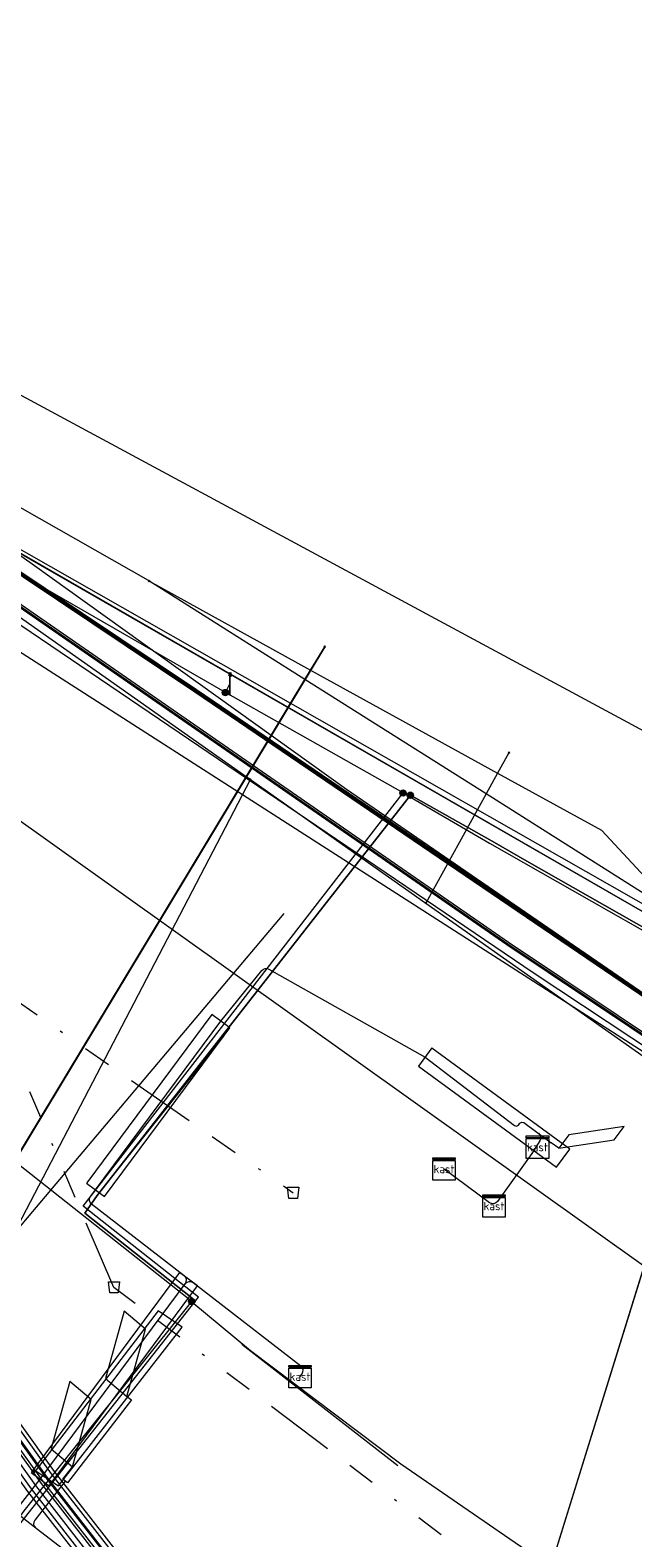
# Model space of a CAD drawing. Header units: metres. Extents: x 151922 to 154458, y 463415 to 464223.
# Tile 154 of 164: x 154314 to 154336, y 463522 to 463576. Entities that reach past the tile are written whole.
import ezdxf
from ezdxf.enums import TextEntityAlignment as Align
from ezdxf.lldxf.tags import DXFTag

# ---------------------------------------------------------------- set-up
doc = ezdxf.new("R2010")
doc.units = ezdxf.units.M
doc.linetypes.add('RI-OVERIG-SO', pattern=[17, 5, -2, 2, -2, 0, -2, 2, -2])
doc.layers.get('0').update_dxf_attribs({"lineweight": 9})
for name, color, linetype, lineweight in [('B-PV-KL-DATA-G', 90, 'KL-DATA-SO', 9), ('B-PV-KL-DATA_DUCT-G', 90, 'Continuous', 9), ('B-PV-KL-DATA_HULPSTUK-S', 90, 'Continuous', 9), ('B-PV-KL-DATA_KABELBED-G', 90, 'Continuous', 9), ('B-PV-KL-DATA_MANTELBUIS-G', 90, 'Continuous', 9), ('B-PV-KL-ET_HS-G', 10, 'KL-HS-SO', 9), ('B-PV-KL-ET_HS_MANTELBUIS-G', 10, 'Continuous', 9), ('B-PV-KL-ET_LS-G', 190, 'KL-LS-SO', 9), ('B-PV-KL-ET_LS-S', 190, 'Continuous', 9), ('B-PV-KL-ET_LS_HULPSTUK-S', 190, 'Continuous', 9), ('B-PV-KL-ET_LS_KABELBED-G', 190, 'Continuous', 9), ('B-PV-KL-ET_LS_MANTELBUIS-G', 190, 'Continuous', 9), ('B-PV-KL-ET_MS-G', 130, 'KL-MS-SO', 9), ('B-PV-KL-ET_MS_MANTELBUIS-G', 130, 'Continuous', 9), ('B-PV-KL-GAS_LD-G', 50, 'KL-GAS_LD-SO', 9), ('B-PV-KL-WATER-G', 170, 'KL-WATER-SO', 9), ('B-PV-OG-INFO-G', 7, 'Continuous', 9), ('B-PV-RI-VRIJVERVAL-G', 210, 'RI-OVERIG-SO', 9), ('B-PV-RI-VRIJVERVAL_HULPSTUK-S', 210, 'Continuous', 9)]:
    doc.layers.add(name, color=color, linetype=linetype, lineweight=lineweight)
doc.styles.add('NLCS-ISO', font='txt')
doc.styles.get("Standard").update_dxf_attribs({"font": 'arial.ttf'})
tags = doc.linetypes.add('KL-DATA-SO', pattern='A,4,-1,[101,NLCS.SHX,S=0.5,R=0,X=0,Y=0],-1,4,-1,["D",Standard,S=1,R=0,X=-0.25,Y=-0.5],-1.5', length=12.5).pattern_tags.tags
tags[18] = DXFTag(74, 10)
tags = doc.linetypes.add('KL-GAS_LD-SO', pattern='A,4,-1,[69,NLCS.SHX,S=0.5,R=0,X=0,Y=0],-1,4,-1,["L",Standard,S=1,R=0,X=0.25,Y=-0.5],-2', length=13).pattern_tags.tags
tags[18] = DXFTag(74, 10)
tags = doc.linetypes.add('KL-HS-SO', pattern='A,4,-1,[103,NLCS.SHX,S=0.75,R=0,X=0,Y=0],-1,4,-1,["H",Standard,S=1,R=0,X=0,Y=-0.5],-2', length=13).pattern_tags.tags
tags[18] = DXFTag(74, 10)
tags = doc.linetypes.add('KL-LS-SO', pattern='A,4,-1,[103,NLCS.SHX,S=0.75,R=0,X=0,Y=0],-1,4,-1,["L",Standard,S=1,R=0,X=0,Y=-0.5],-2', length=13).pattern_tags.tags
tags[18] = DXFTag(74, 10)
tags = doc.linetypes.add('KL-MS-SO', pattern='A,4,-1,[103,NLCS.SHX,S=0.75,R=0,X=0,Y=0],-1,4,-1,["M",Standard,S=1,R=0,X=0,Y=-0.5],-2', length=13).pattern_tags.tags
tags[18] = DXFTag(74, 10)
doc.linetypes.add('KL-WATER-SO', pattern='A,7,-0.5,[168,NLCS.SHX,S=0.75,R=0,X=0.75,Y=0],-2', length=9.5)

# ---------------------------------------------------------------- blocks, each defined once
blk = doc.blocks.new('SKL-WTB_HULP_OVERIG-SO')
at = {"color": 0, "linetype": 'ByBlock', "lineweight": 18}
for points in [[(-0.14, 0.14), (0.14, -0.14)], [(0.14, 0.14), (-0.14, -0.14)]]:
    blk.add_lwpolyline(points, dxfattribs=at)
at = {"color": 0, "linetype": 'ByBlock', "lineweight": 18, "style": 'NLCS-ISO', "flags": 1}
for tag, p in [('TYPE', (1.5, 0)), ('OMSCHRIJVING', (1.5, -3)), ('LABEL', (1.5, -1.5))]:
    blk.add_attdef(tag, p, '', height=1, dxfattribs=at)
blk = doc.blocks.new('SRI-HULP_AFVOER_OPVANG-SO')
at = {"color": 0, "linetype": 'ByBlock', "lineweight": 18}
blk.add_lwpolyline([(-0.75, -1), (-1, 1), (1, 1), (0.75, -1)], close=True, dxfattribs=at)
at = {"color": 0, "linetype": 'ByBlock', "lineweight": 18, "style": 'NLCS-ISO', "flags": 1}
for tag, p in [('TYPE', (1.5, 0)), ('OMSCHRIJVING', (1.5, -3)), ('LABEL', (1.5, -1.5))]:
    blk.add_attdef(tag, p, '', height=1, dxfattribs=at)
blk = doc.blocks.new('SKL-WTB_HULP_MOF-SO')
at = {"linetype": 'ByBlock', "lineweight": 18}
h = blk.add_hatch(color=0, dxfattribs=at)
h.dxf.hatch_style = 1
h.paths.add_polyline_path([(-0.5625, 0, 1), (0.5625, 0, 1)])
at = {"color": 0, "linetype": 'ByBlock', "lineweight": 18}
blk.add_circle((0, 0), 0.5625, dxfattribs=at)
at = {"color": 0, "linetype": 'ByBlock', "lineweight": 18, "style": 'NLCS-ISO', "flags": 1}
for tag, p in [('TYPE', (1.5, 0)), ('OMSCHRIJVING', (1.5, -3)), ('LABEL', (1.5, -1.5))]:
    blk.add_attdef(tag, p, '', height=1, dxfattribs=at)
blk = doc.blocks.new('SKL-WTB_HULP_KAST-SO')
at = {"color": 0, "linetype": 'ByBlock', "lineweight": 18}
for points in [[(-2, 2), (2, 2), (2, 1.68), (-2, 1.68)], [(-2, 1.52), (2, 1.52), (2, -2), (-2, -2)]]:
    blk.add_lwpolyline(points, close=True, dxfattribs=at)
at = {"color": 0, "linetype": 'ByBlock', "lineweight": 18, "style": 'NLCS-ISO'}
blk.add_text('kast', height=1.5, dxfattribs=at).set_placement((0, 0), align=Align.MIDDLE_CENTER)
at = {"color": 0, "linetype": 'ByBlock', "lineweight": 18, "style": 'NLCS-ISO', "flags": 1}
for tag, p in [('TYPE', (2.5, 0)), ('OMSCHRIJVING', (2.5, -3)), ('LABEL', (2.5, -1.5))]:
    blk.add_attdef(tag, p, '', height=1, dxfattribs=at)
blk = doc.blocks.new('SKL-ET_LS_MAST-SO')
for p, q in [((-0.05, 2.07), (0.05, 2.07)), ((-0.05, -2), (0.05, -2))]:
    blk.add_line(p, q)
for points in [[(-0.18, 1.76), (-0.22, 1.76), (-0.22, 1.84), (-0.18, 1.84), (-0.18, 1.79)], [(-0.18, 1.49), (-0.22, 1.49), (-0.22, 1.57), (-0.18, 1.57), (-0.18, 1.52)], [(-0.18, 1.79), (-0.05, 1.79)], [(-0.18, 1.76), (-0.05, 1.76)], [(-0.18, 1.52), (-0.05, 1.52)], [(-0.18, 1.49), (-0.05, 1.49)], [(-0.05, -2), (-0.05, 2.07)], [(0.05, -2), (0.05, 2.07)], [(0.18, 1.92), (0.05, 1.92)], [(0.18, 1.89), (0.05, 1.89)], [(0.18, 1.66), (0.05, 1.66)], [(0.18, 1.63), (0.05, 1.63)], [(0.18, 1.39), (0.05, 1.39)], [(0.18, 1.36), (0.05, 1.36)], [(0.18, 1.89), (0.22, 1.89), (0.22, 1.97), (0.18, 1.97), (0.18, 1.92)], [(0.18, 1.63), (0.22, 1.63), (0.22, 1.71), (0.18, 1.71), (0.18, 1.66)], [(0.18, 1.36), (0.22, 1.36), (0.22, 1.44), (0.18, 1.44), (0.18, 1.39)]]:
    blk.add_lwpolyline(points)

msp = doc.modelspace()

# ---------------------------------------------------------------- linework, layer by layer
at = {"layer": 'B-PV-KL-DATA-G', "ltscale": 0.5, "flags": 128}
for points in [[(154242.34, 463702.175), (154260.827, 463650.13), (154284.007, 463585.15), (154289.146, 463570.797), (154292.354, 463562.67), (154294.721, 463557.167), (154297.624, 463551.098), (154299.423, 463547.636), (154301.531, 463543.836), (154306.276, 463536.203), (154310.038, 463530.531), (154314.798, 463523.876), (154319.281, 463518.121), (154324.16, 463512.208), (154330.138, 463505.559), (154334.91, 463500.619), (154342.443, 463493.459), (154349.773, 463487.088), (154358.435, 463480.291), (154376.015, 463466.307), (154378.758, 463465.333), (154378.978, 463465.226), (154379.11, 463465.128), (154379.243, 463464.991), (154379.335, 463464.859), (154379.419, 463464.684), (154379.472, 463464.494), (154379.488, 463464.356), (154379.481, 463464.16), (154379.445, 463463.986), (154379.35, 463463.76), (154378.973, 463463.085), (154376.674, 463459.977), (154376.131, 463459.288), (154375.567, 463458.862), (154375.122, 463458.994), (154364.332, 463467.826), (154354.895, 463475.496), (154353.193, 463476.995), (154351.081, 463477.824), (154348.972, 463477.003), (154348.442, 463476.54), (154342.157, 463469.739), (154337.335, 463463.964), (154337.207, 463463.544), (154337.807, 463463.035)], [(154370.5, 463527.4), (154369.7, 463527.5), (154369, 463527.6), (154363.5, 463531.7), (154361.4, 463533), (154357.8, 463534.7), (154341.8, 463541.2), (154337, 463543.6), (154336.1, 463544.1), (154314.6, 463556.5), (154290, 463570.6), (154283.4, 463588.8), (154281.9, 463590.9), (154279.2, 463599.5), (154275.7, 463611.6), (154268.8, 463634.2), (154262.8, 463651.8), (154260, 463659.9), (154259.7, 463660.3), (154259.4, 463660.5), (154257.3, 463667.1), (154256.4, 463670), (154253.7, 463678.4)], [(154370.47, 463527.37), (154369.74, 463527.48), (154369.02, 463527.59), (154363.5, 463531.68), (154361.43, 463533.04), (154357.85, 463534.74), (154341.8, 463541.18), (154336.97, 463543.6), (154336.1, 463544.1), (154314.63, 463556.46), (154289.99, 463570.64), (154283.42, 463588.81), (154281.88, 463590.89), (154279.18, 463599.52), (154275.68, 463611.57), (154271.22, 463626.36), (154268.83, 463634.16), (154262.83, 463651.78), (154259.95, 463659.87), (154259.74, 463660.28), (154259.39, 463660.51), (154255.98, 463659.31), (154248.67, 463655.85), (154248.29, 463656.92), (154248.3, 463659.2), (154246.17, 463665.12), (154245.83, 463665.44), (154245.26, 463665.48), (154242.15, 463664.39), (154241.73, 463664.28), (154241.46, 463664.51), (154240.91, 463665.75), (154240.5, 463666.13), (154239.93, 463666.18), (154232.58, 463663.5), (154231.74, 463662.92), (154231.62, 463662.16), (154231.91, 463661.33), (154235.481, 463649.427), (154210.89, 463642.54)], [(154370.468, 463527.369), (154369.743, 463527.484), (154369.015, 463527.593), (154363.503, 463531.679), (154361.432, 463533.044), (154357.845, 463534.739), (154341.796, 463541.181), (154336.971, 463543.599), (154336.099, 463544.102), (154314.625, 463556.459), (154289.987, 463570.638), (154283.419, 463588.814)], [(154336.488, 463550.364), (154294.581, 463572.943), (154290.52, 463587.095), (154286.33, 463586.08), (154283.42, 463588.81), (154289.99, 463570.64), (154314.63, 463556.46), (154336.1, 463544.1), (154336.97, 463543.6), (154341.8, 463541.18), (154357.85, 463534.74), (154361.43, 463533.04), (154363.5, 463531.68), (154369.02, 463527.59), (154369.74, 463527.48), (154370.47, 463527.37), (154370.94, 463526.97), (154371.41, 463526.56), (154394.49, 463508.03), (154389.73, 463502.1), (154387.44, 463504.37)], [(154286.638, 463575.074), (154286.887, 463574.262), (154320.127, 463552.002), (154338.81, 463539.301), (154341.551, 463537.511), (154358.227, 463524.884), (154361.177, 463522.143)], [(154295.815, 463568.223), (154320.075, 463551.992), (154338.758, 463539.292), (154340.92, 463537.881), (154342.417, 463537.045), (154344.304, 463535.73), (154344.609, 463535.557), (154344.931, 463535.419), (154345.268, 463535.32), (154345.613, 463535.261), (154345.963, 463535.243), (154347.92, 463535.253), (154348.3, 463535.232), (154348.673, 463535.162), (154349.034, 463535.046), (154349.378, 463534.885), (154349.699, 463534.682), (154360.214, 463524.745), (154360.612, 463524.342), (154361.023, 463523.74), (154361.501, 463522.844), (154361.687, 463522.115), (154362.337, 463520.444), (154363.469, 463519.514), (154367.214, 463521.309), (154367.965, 463520.653)]]:
    msp.add_lwpolyline(points, dxfattribs=at)
at = {"layer": 'B-PV-KL-DATA_DUCT-G', "ltscale": 0.5, "flags": 128}
msp.add_lwpolyline([(154283.53, 463584.889), (154288.12, 463573.37), (154288.702, 463572.214), (154289.518, 463571.546), (154295.764, 463567.353), (154337.578, 463543.546), (154339.755, 463542.446), (154340.799, 463542.12), (154344.256, 463542.038), (154344.647, 463541.916), (154344.791, 463541.54), (154344.606, 463540.555), (154345.047, 463540.207), (154364.06, 463530.133), (154364.255, 463530.78), (154364.933, 463531.227), (154365.268, 463531.2), (154365.343, 463531.946)], dxfattribs=at)
at = {"layer": 'B-PV-KL-DATA_KABELBED-G', "ltscale": 0.5, "flags": 128}
for points in [[(154283.53, 463584.889), (154288.12, 463573.37), (154288.702, 463572.214), (154289.518, 463571.546), (154295.764, 463567.353), (154337.578, 463543.546), (154339.755, 463542.446), (154340.799, 463542.12), (154344.256, 463542.038), (154344.647, 463541.916), (154344.791, 463541.54), (154344.606, 463540.555), (154345.047, 463540.207)], [(154322.101, 463548.816), (154321.955, 463548.919), (154290.767, 463570.873), (154290.764, 463570.876)], [(154318.477, 463555.911), (154318.462, 463555.921), (154292.751, 463570.548)], [(154318.477, 463555.911), (154324.254, 463552.728), (154330.931, 463549.05), (154334.646, 463547.003), (154337.597, 463543.831)], [(154337.597, 463543.831), (154330.518, 463548.303), (154324.05, 463552.39), (154318.477, 463555.911)], [(154326.548, 463501.847), (154326.548, 463501.847), (154326.547, 463501.848), (154305.255, 463521.514), (154305.994, 463522.628), (154306.113, 463522.808), (154307.167, 463524.397), (154308.278, 463526.247), (154321.955, 463548.919), (154324.05, 463552.39), (154324.254, 463552.728), (154324.756, 463553.561)], [(154324.756, 463553.561), (154308.281, 463526.244), (154307.167, 463524.397)], [(154331.33, 463549.773), (154330.931, 463549.05), (154330.518, 463548.303), (154328.366, 463544.406)], [(154326.548, 463501.847), (154326.548, 463501.847), (154326.547, 463501.848), (154307.65, 463521.081), (154307.871, 463521.504), (154322.101, 463548.816)], [(154322.101, 463548.816), (154328.366, 463544.406)], [(154328.366, 463544.406), (154337.772, 463537.785), (154338.031, 463537.603), (154338.036, 463537.601)], [(154323.3, 463544.031), (154308.281, 463526.244)], [(154336.783, 463533.442), (154331.348, 463515.922), (154331.08, 463513.389), (154328.35, 463506.46), (154328.132, 463505.902), (154327.785, 463505.013), (154326.548, 463501.847)], [(154336.478, 463532.457), (154331.348, 463515.922)]]:
    msp.add_lwpolyline(points, dxfattribs=at)
at = {"layer": 'B-PV-KL-DATA_MANTELBUIS-G', "ltscale": 0.5, "flags": 128}
for points in [[(154324.756, 463553.561), (154308.281, 463526.244), (154307.167, 463524.397)], [(154323.3, 463544.031), (154308.281, 463526.244)], [(154336.478, 463532.457), (154331.348, 463515.922)]]:
    msp.add_lwpolyline(points, dxfattribs=at)
at = {"layer": 'B-PV-KL-ET_HS-G', "ltscale": 0.5, "flags": 128}
for points in [[(154369.424, 463516.11), (154359.848, 463523.678), (154343.068, 463537.206), (154342.417, 463537.468), (154341.505, 463537.674), (154337.178, 463539.081), (154331.322, 463542.994), (154305.261, 463561.039), (154290.648, 463570.565), (154277.335, 463579.49), (154277.104, 463579.836), (154276.903, 463580.013), (154276.553, 463580.065), (154276.06, 463579.99), (154273.224, 463579.13), (154272.877, 463579.155), (154270.754, 463580.444), (154268.604, 463582.548), (154255.632, 463590.303), (154243.319, 463598.612), (154163.218, 463658.07), (154161.801, 463659.632), (154145.308, 463670.812), (154139.775, 463674.723), (154133.833, 463678.895), (154092.327, 463706.377), (154091.899, 463706.648)], [(154092.685, 463706.02), (154133.777, 463678.813), (154145.252, 463670.73), (154161.735, 463659.556), (154163.15, 463657.996), (154243.261, 463598.53), (154255.578, 463590.219), (154268.542, 463582.468), (154270.692, 463580.364), (154272.845, 463579.057), (154273.236, 463579.028), (154276.082, 463579.892), (154276.553, 463579.963), (154276.859, 463579.919), (154277.028, 463579.77), (154277.263, 463579.418), (154290.524, 463570.527), (154305.199, 463560.961), (154331.257, 463542.925), (154337.134, 463538.991), (154341.497, 463537.574), (154342.387, 463537.372), (154343.016, 463537.118), (154359.786, 463523.6), (154363.01, 463521.034), (154365.145, 463518.911), (154370.059, 463513.738), (154375.135, 463507.736), (154376.375, 463507.248), (154376.758, 463504.926), (154378.726, 463503.04), (154376.099, 463500), (154355.244, 463474.906), (154357.016, 463473.41)], [(154094.797, 463704.682), (154133.805, 463678.854), (154139.746, 463674.682), (154145.28, 463670.771), (154161.768, 463659.594), (154163.184, 463658.033), (154243.29, 463598.571), (154255.605, 463590.261), (154268.573, 463582.508), (154270.723, 463580.404), (154272.861, 463579.106), (154273.23, 463579.079), (154276.071, 463579.941), (154276.553, 463580.014), (154276.881, 463579.966), (154277.066, 463579.803), (154277.299, 463579.454), (154290.586, 463570.546), (154305.23, 463561), (154331.301, 463542.955), (154337.156, 463539.036), (154341.501, 463537.624), (154342.402, 463537.42), (154343.042, 463537.162), (154359.817, 463523.639), (154363.043, 463521.071), (154365.181, 463518.946), (154370.096, 463513.771), (154375.167, 463507.775), (154376.418, 463507.276), (154376.801, 463504.954), (154378.795, 463503.043), (154376.165, 463500), (154356.46, 463476.29), (154355.3, 463475.5), (154353.9, 463475.46), (154352.27, 463475.33), (154350.94, 463474.39), (154348.45, 463471.48)], [(154241.365, 463702.942), (154241.537, 463702.467), (154260.207, 463649.909), (154283.387, 463584.929), (154288.529, 463570.565), (154291.744, 463562.419), (154294.12, 463556.893), (154297.033, 463550.805), (154298.842, 463547.322), (154300.963, 463543.503), (154305.722, 463535.847), (154309.494, 463530.158), (154314.27, 463523.48), (154318.766, 463517.709), (154323.658, 463511.775), (154329.673, 463505.091), (154358.01, 463479.786), (154375.64, 463465.775), (154378.498, 463464.736), (154378.792, 463464.447), (154378.761, 463464.039), (154378.427, 463463.439), (154376.11, 463460.308), (154373.845, 463457.435), (154373.557, 463456.491), (154373.984, 463455.602), (154377.652, 463452.168), (154379.425, 463450.642)], [(154241.662, 463702.708), (154241.725, 463702.535), (154260.395, 463649.976), (154283.575, 463584.996), (154288.716, 463570.635), (154291.929, 463562.495), (154294.302, 463556.976), (154297.212, 463550.894), (154299.018, 463547.417), (154301.135, 463543.604), (154305.89, 463535.955), (154309.659, 463530.271), (154314.43, 463523.6), (154318.922, 463517.834), (154323.81, 463511.906), (154329.814, 463505.233), (154358.139, 463479.939), (154375.763, 463465.933), (154378.607, 463464.909), (154378.998, 463464.525), (154378.957, 463463.98), (154378.595, 463463.33), (154376.269, 463460.187), (154374.025, 463457.341), (154373.771, 463456.507), (154374.148, 463455.722), (154377.789, 463452.313), (154379.539, 463450.768), (154379.661, 463450.531)], [(154241.958, 463702.475), (154260.583, 463650.043), (154283.763, 463585.063), (154288.903, 463570.705), (154292.114, 463562.571), (154294.484, 463557.059), (154297.391, 463550.983), (154299.194, 463547.512), (154301.307, 463543.705), (154306.058, 463536.063), (154309.824, 463530.384), (154314.59, 463523.72), (154319.078, 463517.959), (154323.962, 463512.037), (154329.955, 463505.375), (154358.268, 463480.092), (154375.886, 463466.091), (154378.716, 463465.082), (154379.204, 463464.603), (154379.153, 463463.921), (154378.763, 463463.221), (154376.428, 463460.066), (154374.205, 463457.247), (154373.985, 463456.523), (154374.312, 463455.842), (154377.926, 463452.458), (154379.902, 463450.667)], [(154242.106, 463702.359), (154260.677, 463650.077), (154283.857, 463585.097), (154288.997, 463570.741), (154292.206, 463562.609), (154294.576, 463557.101), (154297.481, 463551.027), (154299.282, 463547.56), (154301.393, 463543.755), (154306.142, 463536.117), (154309.906, 463530.44), (154314.67, 463523.78), (154319.156, 463518.021), (154324.038, 463512.103), (154330.025, 463505.445), (154358.332, 463480.168), (154375.948, 463466.169), (154378.667, 463465.206), (154379.26, 463464.624), (154379.198, 463463.795), (154378.838, 463463.154), (154376.51, 463460.007), (154374.188, 463457.063), (154374.006, 463456.476), (154374.264, 463455.914), (154378.397, 463452.152), (154381.359, 463449.959)], [(154242.4, 463702.128), (154260.865, 463650.144), (154284.045, 463585.164), (154289.184, 463570.811), (154292.391, 463562.685), (154294.758, 463557.184), (154297.66, 463551.116), (154299.458, 463547.655), (154301.565, 463543.856), (154306.31, 463536.225), (154310.071, 463530.553), (154314.83, 463523.9), (154319.312, 463518.146), (154324.19, 463512.234), (154330.166, 463505.587), (154358.461, 463480.321), (154376.071, 463466.327), (154378.775, 463465.38), (154379.466, 463464.702), (154379.394, 463463.736), (154379.006, 463463.045), (154376.669, 463459.886), (154374.368, 463456.968), (154374.22, 463456.49), (154374.429, 463456.034), (154378.526, 463452.305), (154381.418, 463450.023)], [(154242.694, 463701.896), (154261.053, 463650.211), (154284.233, 463585.231), (154289.371, 463570.881), (154292.576, 463562.761), (154294.94, 463557.267), (154297.839, 463551.205), (154299.634, 463547.75), (154301.737, 463543.957), (154306.478, 463536.333), (154310.236, 463530.666), (154314.99, 463524.02), (154319.468, 463518.271), (154324.342, 463512.365), (154330.307, 463505.729), (154358.59, 463480.474), (154376.196, 463466.483), (154378.883, 463465.554), (154379.672, 463464.78), (154379.59, 463463.677), (154379.174, 463462.936), (154376.828, 463459.765), (154374.548, 463456.873), (154374.434, 463456.504), (154374.594, 463456.154), (154378.655, 463452.458), (154381.561, 463450.217)]]:
    msp.add_lwpolyline(points, dxfattribs=at)
at = {"layer": 'B-PV-KL-ET_HS_MANTELBUIS-G', "ltscale": 0.5, "flags": 128}
for points in [[(154241.141, 463703.118), (154241.395, 463702.417), (154260.065, 463649.859), (154283.245, 463584.878), (154288.388, 463570.512), (154291.605, 463562.361), (154293.984, 463556.832), (154296.899, 463550.737), (154298.709, 463547.252), (154300.833, 463543.426), (154305.595, 463535.766), (154309.371, 463530.072), (154314.149, 463523.391), (154318.649, 463517.615), (154323.545, 463511.678), (154329.566, 463504.984), (154357.913, 463479.671), (154375.544, 463465.66), (154376.29, 463466.6)], [(154376.29, 463466.6), (154358.687, 463480.589), (154330.414, 463505.836), (154324.455, 463512.462), (154319.585, 463518.365), (154315.111, 463524.109), (154310.359, 463530.752), (154306.605, 463536.414), (154301.867, 463544.034), (154299.767, 463547.82), (154297.973, 463551.273), (154295.076, 463557.328), (154292.715, 463562.819), (154289.512, 463570.934), (154284.375, 463585.282), (154261.195, 463650.261), (154242.916, 463701.722)]]:
    msp.add_lwpolyline(points, dxfattribs=at)
at = {"layer": 'B-PV-KL-ET_LS-G', "ltscale": 0.5, "flags": 128}
for points in [[(154327.555, 463548.336), (154321.21, 463551.929), (154300.475, 463563.863)], [(154296.292, 463559.892), (154336.308, 463531.345), (154347.005, 463527.212), (154354.225, 463522.358), (154370.428, 463508.797)], [(154321.23, 463551.954), (154321.37, 463552.239)], [(154385.339, 463449.372), (154385.779, 463449.997), (154374.871, 463458.654), (154366.144, 463466.24), (154356.157, 463474.741), (154353.374, 463476.718), (154351.693, 463477.583), (154347.11, 463481.286), (154342.867, 463484.223), (154337.943, 463487.781), (154337.923, 463487.841), (154331.198, 463493.12), (154330.317, 463494.561), (154325.934, 463499.855), (154324.633, 463501.486), (154323.572, 463502.737), (154319.149, 463505.884), (154307.96, 463514.006), (154307.88, 463514.051), (154313.905, 463522.267), (154320.25, 463530.328), (154316.126, 463533.585), (154327.555, 463548.336), (154330.637, 463546.55), (154340.265, 463541.071), (154341.726, 463540.481), (154343.427, 463541.036), (154344.428, 463542.332), (154346.369, 463541.056), (154348.791, 463539.51), (154354.856, 463535.587), (154355.236, 463535.192), (154355.756, 463534.886), (154360.08, 463532.069), (154363.302, 463530.268), (154363.442, 463529.788), (154363.662, 463527.216), (154364.883, 463525.529), (154367.605, 463523.273), (154368.926, 463522.167), (154370.587, 463520.856), (154373.069, 463518.929), (154376.492, 463516.312), (154381.336, 463512.565), (154384.838, 463509.918), (154384.838, 463509.852)], [(154320.009, 463530.178), (154320.007, 463530.18), (154320.029, 463530.298), (154316.186, 463533.33), (154316.627, 463533.956), (154327.815, 463548.256), (154330.737, 463546.615), (154331.978, 463545.9), (154340.325, 463541.156), (154341.726, 463540.566), (154343.367, 463541.126), (154344.348, 463542.452), (154349.031, 463539.37), (154354.756, 463535.662), (154355.136, 463535.207), (154355.236, 463534.721), (154353.575, 463530.483), (154352.994, 463528.942), (154353.575, 463530.483), (154355.236, 463534.721), (154355.136, 463535.207), (154354.756, 463535.662), (154349.031, 463539.37), (154344.348, 463542.452), (154343.367, 463541.126), (154341.726, 463540.566), (154340.325, 463541.156), (154331.978, 463545.9), (154330.737, 463546.615), (154327.815, 463548.256), (154316.627, 463533.956), (154316.186, 463533.33), (154320.029, 463530.298)], [(154307.74, 463513.971), (154314.025, 463522.702), (154320.007, 463530.18), (154306.819, 463540.596)], [(154320.009, 463530.168), (154322.111, 463528.431), (154327.475, 463524.378), (154338.964, 463516.472)]]:
    msp.add_lwpolyline(points, dxfattribs=at)
at = {"layer": 'B-PV-KL-ET_LS_KABELBED-G', "ltscale": 0.5, "flags": 128}
for points in [[(154341.686, 463537.743), (154336.983, 463540.593), (154325.536, 463548.463), (154314.307, 463556.504), (154311.541, 463558.464), (154296.788, 463536.037), (154295.981, 463535.043), (154273.288, 463554.318)], [(154319.78, 463530.811), (154319.813, 463530.88), (154319.817, 463530.957), (154319.792, 463531.03), (154319.741, 463531.088), (154316.431, 463533.648), (154316.38, 463533.707), (154316.355, 463533.781), (154316.36, 463533.859), (154316.395, 463533.929), (154316.576, 463534.163), (154321.05, 463540.192), (154322.512, 463541.995), (154322.565, 463542.041), (154322.63, 463542.065), (154322.7, 463542.066), (154322.766, 463542.043), (154328.34, 463538.906), (154331.532, 463536.458), (154331.607, 463536.438), (154331.673, 463536.478), (154331.724, 463536.547), (154331.79, 463536.586), (154331.864, 463536.568), (154332.843, 463535.846)], [(154332.385, 463536.184), (154332.436, 463536.129), (154332.463, 463536.06), (154332.463, 463535.985), (154332.435, 463535.916), (154332.151, 463535.467), (154330.922, 463533.749), (154330.865, 463533.695), (154330.791, 463533.668), (154330.712, 463533.671), (154330.641, 463533.705), (154329.018, 463534.906)], [(154333.47, 463536.129), (154333.114, 463535.646), (154335.091, 463535.945), (154335.448, 463536.428), (154333.48, 463536.131)], [(154333.114, 463535.646), (154332.843, 463535.846)], [(154313.849, 463522.54), (154313.798, 463522.598), (154313.773, 463522.672), (154313.778, 463522.75), (154313.813, 463522.82), (154314.598, 463523.835), (154319.775, 463530.804)], [(154323.874, 463527.491), (154323.947, 463527.589), (154323.979, 463527.658), (154323.984, 463527.735), (154323.959, 463527.808), (154323.908, 463527.866), (154320.058, 463530.843), (154319.987, 463530.878), (154319.908, 463530.883), (154319.834, 463530.857), (154319.775, 463530.804)], [(154316.924, 463527.42), (154317.692, 463526.779), (154318.362, 463529.188), (154317.594, 463529.829), (154316.927, 463527.43)], [(154314.983, 463524.911), (154315.751, 463524.27), (154316.421, 463526.678), (154315.653, 463527.319), (154314.986, 463524.92)], [(154317.692, 463526.779), (154317.853, 463526.66), (154315.568, 463523.703), (154315.41, 463523.825), (154315.751, 463524.27)], [(154315.489, 463523.764), (154314.403, 463522.364), (154314.369, 463522.294), (154314.363, 463522.216), (154314.388, 463522.142), (154314.439, 463522.083)], [(154314.613, 463521.949), (154313.849, 463522.54)], [(154318.499, 463519.033), (154315.583, 463521.199), (154314.613, 463521.949)]]:
    msp.add_lwpolyline(points, dxfattribs=at)
at = {"layer": 'B-PV-KL-ET_LS_MANTELBUIS-G', "ltscale": 0.5, "flags": 128}
for points in [[(154241.141, 463703.118), (154241.395, 463702.417), (154260.065, 463649.859), (154283.245, 463584.878), (154288.388, 463570.512), (154291.605, 463562.361), (154293.984, 463556.832), (154296.899, 463550.737), (154298.709, 463547.252), (154300.833, 463543.426), (154305.595, 463535.766), (154309.371, 463530.072), (154314.149, 463523.391), (154318.649, 463517.615), (154323.545, 463511.678), (154329.566, 463504.984), (154357.913, 463479.671), (154375.544, 463465.66), (154376.29, 463466.6)], [(154376.29, 463466.6), (154358.687, 463480.589), (154330.414, 463505.836), (154324.455, 463512.462), (154319.585, 463518.365), (154315.111, 463524.109), (154310.359, 463530.752), (154306.605, 463536.414), (154301.867, 463544.034), (154299.767, 463547.82), (154297.973, 463551.273), (154295.076, 463557.328), (154292.715, 463562.819), (154289.512, 463570.934), (154284.375, 463585.282), (154261.195, 463650.261), (154242.916, 463701.722)], [(154316.255, 463534.401), (154316.897, 463533.925), (154321.372, 463539.954), (154320.729, 463540.431), (154316.261, 463534.41)], [(154316.647, 463533.976), (154321.16, 463539.652)], [(154328.577, 463539.229), (154328.104, 463538.583), (154333.032, 463534.971), (154333.505, 463535.617), (154328.585, 463539.223)], [(154314.277, 463524.073), (154314.919, 463523.596), (154320.215, 463530.732), (154319.572, 463531.209), (154314.283, 463524.081)], [(154314.385, 463524.068), (154314.385, 463524.163), (154314.385, 463524.163), (154315.246, 463523.588), (154319.669, 463529.262), (154318.808, 463529.838), (154314.385, 463524.068)], [(154327.365, 463524.311), (154321.791, 463528.639)]]:
    msp.add_lwpolyline(points, dxfattribs=at)
at = {"layer": 'B-PV-KL-ET_MS-G', "ltscale": 0.5, "flags": 128}
for points in [[(154243.421, 463701.325), (154246.368, 463695.069), (154253.441, 463676.81), (154263.909, 463647.569), (154286.338, 463574.692), (154320.173, 463552.034), (154338.842, 463539.345), (154340.063, 463538.492), (154342.377, 463536.99), (154344.301, 463535.656), (154344.612, 463535.479), (154345.279, 463535.239), (154345.631, 463535.179), (154346.759, 463535.149), (154347.941, 463535.171), (154348.685, 463535.081), (154349.377, 463534.809), (154367.402, 463520.76)], [(154288.987, 463581.324), (154287.235, 463580.912), (154287.903, 463578.076), (154290.651, 463571.683), (154320.117, 463551.952), (154338.793, 463539.258), (154339.96, 463538.738), (154340.835, 463538.532), (154341.983, 463538.679), (154343.578, 463538.994), (154344.459, 463538.994), (154345.125, 463538.852), (154345.765, 463538.581), (154360.398, 463526.709), (154369.37, 463519.53)], [(154361.083, 463528.397), (154360.764, 463527.369), (154360.684, 463527.213), (154360.553, 463527.094), (154360.39, 463527.028), (154360.213, 463527.023), (154360.046, 463527.08), (154345.791, 463538.624), (154345.14, 463538.9), (154344.464, 463539.044), (154343.573, 463539.044), (154341.975, 463538.728), (154340.838, 463538.583), (154339.977, 463538.785), (154338.817, 463539.301), (154320.145, 463551.993), (154290.676, 463571.726), (154287.951, 463578.091), (154287.295, 463580.875), (154288.998, 463581.275)]]:
    msp.add_lwpolyline(points, dxfattribs=at)
at = {"layer": 'B-PV-KL-ET_MS_MANTELBUIS-G', "ltscale": 0.5, "flags": 128}
for points in [[(154241.141, 463703.118), (154241.395, 463702.417), (154260.065, 463649.859), (154283.245, 463584.878), (154288.388, 463570.512), (154291.605, 463562.361), (154293.984, 463556.832), (154296.899, 463550.737), (154298.709, 463547.252), (154300.833, 463543.426), (154305.595, 463535.766), (154309.371, 463530.072), (154314.149, 463523.391), (154318.649, 463517.615), (154323.545, 463511.678), (154329.566, 463504.984), (154357.913, 463479.671), (154375.544, 463465.66), (154376.29, 463466.6)], [(154376.29, 463466.6), (154358.687, 463480.589), (154330.414, 463505.836), (154324.455, 463512.462), (154319.585, 463518.365), (154315.111, 463524.109), (154310.359, 463530.752), (154306.605, 463536.414), (154301.867, 463544.034), (154299.767, 463547.82), (154297.973, 463551.273), (154295.076, 463557.328), (154292.715, 463562.819), (154289.512, 463570.934), (154284.375, 463585.282), (154261.195, 463650.261), (154242.916, 463701.722)]]:
    msp.add_lwpolyline(points, dxfattribs=at)
at = {"layer": 'B-PV-KL-GAS_LD-G', "ltscale": 0.5, "flags": 128}
msp.add_lwpolyline([(154301.694, 463561.181), (154336.924, 463538.592), (154359.712, 463522.41)], dxfattribs=at)
at = {"layer": 'B-PV-KL-WATER-G', "ltscale": 0.5, "flags": 128}
msp.add_lwpolyline([(154290.983, 463569.869), (154332.232, 463541.896), (154359.18, 463524.059)], dxfattribs=at)
at = {"layer": 'B-PV-OG-INFO-G', "ltscale": 0.5, "flags": 128}
for points in [[(154241.141, 463703.118), (154241.395, 463702.417), (154260.065, 463649.859), (154283.245, 463584.878), (154288.388, 463570.512), (154291.605, 463562.361), (154293.984, 463556.832), (154296.899, 463550.737), (154298.709, 463547.252), (154300.833, 463543.426), (154305.595, 463535.766), (154309.371, 463530.072), (154314.149, 463523.391), (154318.649, 463517.615), (154323.545, 463511.678), (154329.566, 463504.984), (154357.913, 463479.671), (154375.544, 463465.66), (154376.29, 463466.6)], [(154241.141, 463703.118), (154241.395, 463702.417), (154260.065, 463649.859), (154283.245, 463584.878), (154288.388, 463570.512), (154291.605, 463562.361), (154293.984, 463556.832), (154296.899, 463550.737), (154298.709, 463547.252), (154300.833, 463543.426), (154305.595, 463535.766), (154309.371, 463530.072), (154314.149, 463523.391), (154318.649, 463517.615), (154323.545, 463511.678), (154329.566, 463504.984), (154357.913, 463479.671), (154375.544, 463465.66), (154376.29, 463466.6)], [(154241.141, 463703.118), (154241.395, 463702.417), (154260.065, 463649.859), (154283.245, 463584.878), (154288.388, 463570.512), (154291.605, 463562.361), (154293.984, 463556.832), (154296.899, 463550.737), (154298.709, 463547.252), (154300.833, 463543.426), (154305.595, 463535.766), (154309.371, 463530.072), (154314.149, 463523.391), (154318.649, 463517.615), (154323.545, 463511.678), (154329.566, 463504.984), (154357.913, 463479.671), (154375.544, 463465.66), (154376.29, 463466.6)], [(154376.29, 463466.6), (154358.687, 463480.589), (154330.414, 463505.836), (154324.455, 463512.462), (154319.585, 463518.365), (154315.111, 463524.109), (154310.359, 463530.752), (154306.605, 463536.414), (154301.867, 463544.034), (154299.767, 463547.82), (154297.973, 463551.273), (154295.076, 463557.328), (154292.715, 463562.819), (154289.512, 463570.934), (154284.375, 463585.282), (154261.195, 463650.261), (154242.916, 463701.722)], [(154376.29, 463466.6), (154358.687, 463480.589), (154330.414, 463505.836), (154324.455, 463512.462), (154319.585, 463518.365), (154315.111, 463524.109), (154310.359, 463530.752), (154306.605, 463536.414), (154301.867, 463544.034), (154299.767, 463547.82), (154297.973, 463551.273), (154295.076, 463557.328), (154292.715, 463562.819), (154289.512, 463570.934), (154284.375, 463585.282), (154261.195, 463650.261), (154242.916, 463701.722)], [(154376.29, 463466.6), (154358.687, 463480.589), (154330.414, 463505.836), (154324.455, 463512.462), (154319.585, 463518.365), (154315.111, 463524.109), (154310.359, 463530.752), (154306.605, 463536.414), (154301.867, 463544.034), (154299.767, 463547.82), (154297.973, 463551.273), (154295.076, 463557.328), (154292.715, 463562.819), (154289.512, 463570.934), (154284.375, 463585.282), (154261.195, 463650.261), (154242.916, 463701.722)]]:
    msp.add_lwpolyline(points, dxfattribs=at)
at = {"layer": 'B-PV-RI-VRIJVERVAL-G', "ltscale": 0.5, "flags": 128}
for points in [[(154282.55, 463562.61), (154323.63, 463534.06)], [(154317.23, 463530.68), (154307.17, 463554.06)], [(154352.29, 463504.17), (154317.23, 463530.68)]]:
    msp.add_lwpolyline(points, dxfattribs=at)

# ---------------------------------------------------------------- block references
at = {"layer": 'B-PV-KL-DATA_HULPSTUK-S', "xscale": 0.2, "yscale": 0.2, "zscale": 0.2}
for p in [(154318.477, 463555.911), (154318.477, 463555.911), (154318.477, 463555.911), (154324.756, 463553.561), (154331.33, 463549.773), (154322.101, 463548.816), (154322.101, 463548.816), (154322.101, 463548.816), (154328.366, 463544.406), (154328.366, 463544.406), (154328.366, 463544.406)]:
    msp.add_blockref('SKL-WTB_HULP_OVERIG-SO', p, dxfattribs=at)
at = {"layer": 'B-PV-KL-ET_LS-S', "xscale": 0.2, "yscale": 0.2, "zscale": 0.2}
msp.add_blockref('SKL-ET_LS_MAST-SO', (154321.376, 463552.229), dxfattribs=at)
at = {"layer": 'B-PV-KL-ET_LS_HULPSTUK-S', "xscale": 0.2, "yscale": 0.2, "zscale": 0.2}
for name, p in [('SKL-WTB_HULP_MOF-SO', (154321.21, 463551.924)), ('SKL-WTB_HULP_MOF-SO', (154327.555, 463548.336)), ('SKL-WTB_HULP_MOF-SO', (154327.815, 463548.256)), ('SKL-WTB_HULP_KAST-SO', (154332.354, 463535.688)), ('SKL-WTB_HULP_KAST-SO', (154329.018, 463534.906)), ('SKL-WTB_HULP_KAST-SO', (154330.804, 463533.584)), ('SKL-WTB_HULP_MOF-SO', (154320.009, 463530.178)), ('SKL-WTB_HULP_KAST-SO', (154323.874, 463527.491))]:
    msp.add_blockref(name, p, dxfattribs=at)
at = {"layer": 'B-PV-RI-VRIJVERVAL_HULPSTUK-S', "xscale": 0.2, "yscale": 0.2, "zscale": 0.2}
for p in [(154323.63, 463534.06), (154317.23, 463530.68)]:
    msp.add_blockref('SRI-HULP_AFVOER_OPVANG-SO', p, dxfattribs=at)

doc.saveas('drawing.dxf')
